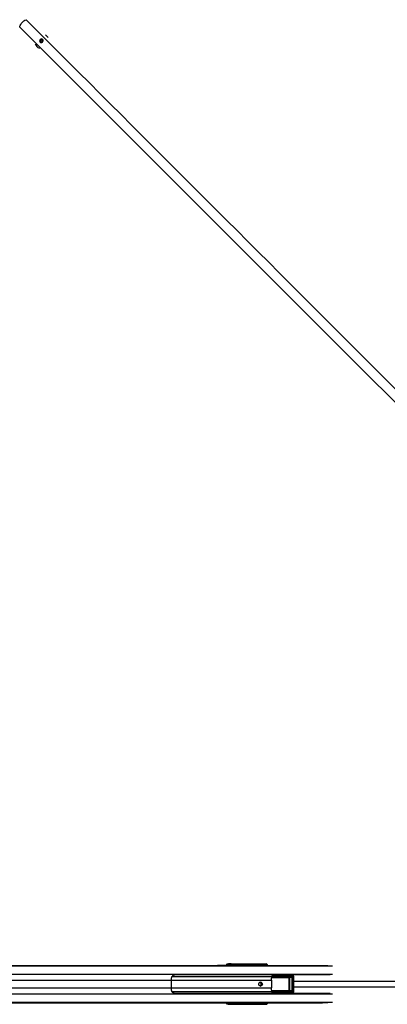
# Model space of a CAD drawing. Header units: millimetres. Extents: x 20 to 26059, y 28 to 17777.
# Tile 64 of 90: x 10020 to 10965, y 13212 to 15746. Entities that reach past the tile are written whole.
import ezdxf

# ---------------------------------------------------------------- set-up
doc = ezdxf.new("R2010")
doc.units = ezdxf.units.MM
doc.header["$LTSCALE"] = 2
doc.layers.add('COMPONENT_GEOMETRY', color=7, linetype='Continuous')
doc.styles.add('SLDTEXTSTYLE0', font='TXT', dxfattribs={"width": 0.75})
doc.dimstyles.new('SLDDIMSTYLE0', dxfattribs={"dimtxt": 150, "dimasz": 6.604, "dimexe": 0, "dimexo": 0.0625, "dimgap": 37.5, "dimtad": 0, "dimtih": 1, "dimtoh": 1, "dimdec": 0, "dimrnd": 1e-09, "dimzin": 12, "dimdsep": 46, "dimtxsty": 'SLDTEXTSTYLE0', "dimsah": 1, "dimcen": 0.09, "dimadec": 0, "dimazin": 3, "dimtfac": 1, "dimtdec": 0, "dimtofl": 0, "dimtmove": 0, "dimatfit": 3, "dimfxl": 1, "dimfrac": 2, "dimtolj": 1, "dimtzin": 12, "dimarcsym": 0})

# ---------------------------------------------------------------- blocks, each defined once
blk = doc.blocks.new('_D')
at = {"layer": 'COMPONENT_GEOMETRY', "color": 7}
for p, q in [((8742.9, 17777.2), (8697.2, 17777.2)), ((8697.2, 17777.2), (8697.2, 17539.1)), ((9454, 17777.2), (9499.7, 17777.2)), ((9499.7, 17777.2), (9499.7, 17539.1)), ((2197.2, 13286.2), (2197.2, 17567.6)), ((2197.2, 17561.2), (8628.2, 17561.2)), ((15999.8, 17561.2), (9568.7, 17561.2)), ((15999.8, 13309.5), (15999.8, 17567.6)), ((8697.2, 17539.1), (8742.9, 17539.1)), ((9499.7, 17539.1), (9454, 17539.1))]:
    blk.add_line(p, q, dxfattribs=at)
for points in [[(2197.2, 17561.2), (2203.8, 17560.2), (2203.8, 17562.2)], [(15999.8, 17561.2), (15993.1, 17562.2), (15993.1, 17560.2)]]:
    blk.add_solid(points, dxfattribs=at)
at = {"layer": 'COMPONENT_GEOMETRY', "color": 7, "char_height": 150, "attachment_point": 1, "style": 'SLDTEXTSTYLE0'}
for s, insert in [('22\'7.70"', (8742.9, 17732.5)), ('6901mm', (8689.3, 17508.1))]:
    blk.add_mtext(s, dxfattribs=dict(at, insert=insert))

msp = doc.modelspace()

# ---------------------------------------------------------------- linework, layer by layer
at = {"color": 7, "linetype": 'Continuous', "lineweight": 25}
for p, q in [((10072.29, 15692.74), (10074.92, 15695)), ((10072.74, 15689.51), (10072.29, 15692.74)), ((10073.19, 15691.86), (10072.29, 15692.74)), ((10075.81, 15688.53), (10072.74, 15689.51)), ((10073.19, 15691.86), (10074.5, 15692.99)), ((10073.41, 15690.24), (10073.19, 15691.86)), ((10073.55, 15689.25), (10073.41, 15690.24)), ((10074.5, 15692.99), (10075.81, 15694.11)), ((10074.92, 15695), (10077.99, 15694.02)), ((10075.81, 15694.11), (10074.92, 15695)), ((10075.81, 15694.11), (10077.35, 15693.63)), ((10078.44, 15690.79), (10075.81, 15688.53)), ((10077.35, 15693.63), (10078.08, 15693.39)), ((10077.99, 15694.02), (10078.44, 15690.79)), ((10086.99, 15705.99), (10085.66, 15706.68)), ((10090.24, 15703.49), (10090.19, 15703.53)), ((10063.69, 15676.86), (10063.81, 15676.74)), ((9293.73, 13312.43), (10528.06, 13312.43)), ((9297.58, 13312.04), (10550.02, 13312.04)), ((10528.06, 13312.43), (10534.15, 13312.43)), ((10534.15, 13312.43), (10552.09, 13312.43)), ((10550.02, 13312.04), (10556.74, 13311.8)), ((10550.02, 13312.04), (10558.99, 13312.04)), ((10552.09, 13312.43), (10555.14, 13312.43)), ((10555.63, 13316.14), (10552.6, 13315.72)), ((10552.6, 13315.72), (10556.38, 13315.72)), ((10555.14, 13312.43), (10798.28, 13312.43)), ((10556.38, 13315.72), (10557.91, 13315.94)), ((10559.83, 13313.94), (10558.3, 13313.72)), ((10559.44, 13311.95), (10558.99, 13312.04)), ((10626.81, 13314.48), (10562.46, 13314.48)), ((10563.12, 13316.13), (10651.45, 13316.13)), ((10563.44, 13316.43), (10653.6, 13316.43)), ((10637.65, 13313.65), (10627.09, 13314.63)), ((10628.05, 13315.63), (10638.59, 13314.65)), ((10640.11, 13314.65), (10632.38, 13315.52)), ((10632.53, 13315.51), (10632.38, 13315.52)), ((10640.21, 13314.65), (10632.53, 13315.51)), ((10639.11, 13313.15), (10637.83, 13313.15)), ((10638.59, 13314.65), (10640.11, 13314.65)), ((10640.59, 13313.15), (10639.11, 13313.15)), ((10640.21, 13314.65), (10640.11, 13314.65)), ((10641.25, 13312.43), (10641.25, 13313.15)), ((10649, 13313.59), (10641.61, 13314.27)), ((10642.74, 13315.26), (10649.94, 13314.59)), ((10651.35, 13314.59), (10646.16, 13315.17)), ((10651.44, 13314.59), (10646.27, 13315.16)), ((10649.19, 13313.09), (10650.46, 13313.09)), ((10649.19, 13312.7), (10649.19, 13313.09)), ((10649.19, 13312.7), (10650.46, 13312.7)), ((10649.94, 13314.59), (10651.35, 13314.59)), ((10650.46, 13313.09), (10650.46, 13312.7)), ((10651.83, 13313.09), (10650.46, 13313.09)), ((10650.46, 13312.7), (10651.83, 13312.7)), ((10651.35, 13314.59), (10651.44, 13314.59)), ((10651.45, 13316.13), (10653.6, 13316.43)), ((10651.83, 13312.7), (10651.83, 13313.09)), ((10652.48, 13312.7), (10652.48, 13313.09)), ((10818.25, 13287.93), (10419.12, 13287.93)), ((10669.39, 13283.02), (10718.23, 13283.02)), ((10718.54, 13282.02), (10669.7, 13282.02)), ((10719.78, 13284.58), (10670.69, 13284.52)), ((10672.35, 13286.52), (10720.4, 13286.58)), ((10693.1, 13287.46), (10713.04, 13287.49)), ((10712.23, 13281.45), (10718.54, 13282.02)), ((10713, 13248.4), (10713, 13280.47)), ((10713, 13280.47), (10713.3, 13280.47)), ((10720.4, 13286.58), (10713.04, 13287.49)), ((10720.07, 13281.08), (10713.3, 13280.47)), ((10713.3, 13280.47), (10713.3, 13248.4)), ((10721.01, 13286.54), (10713.72, 13287.44)), ((10720.07, 13281.08), (10720.67, 13281.08)), ((10720.07, 13247.79), (10720.07, 13281.08)), ((10720.67, 13281.08), (10720.67, 13247.79)), ((10722.19, 13246.34), (10722.19, 13282.52)), ((10724.84, 13246.34), (10724.84, 13282.52)), ((10408.97, 13274.28), (10408.97, 13254.58)), ((10667.34, 13274.28), (10667.34, 13254.58)), ((10419.12, 13240.93), (10818.25, 13240.93)), ((10670.34, 13243.67), (10668.89, 13245.39)), ((10718.23, 13245.84), (10669.39, 13245.84)), ((10669.7, 13246.84), (10718.54, 13246.84)), ((10670.69, 13244.34), (10719.78, 13244.28)), ((10720.4, 13242.29), (10672.35, 13242.35)), ((10693.1, 13241.4), (10713.04, 13241.38)), ((10718.54, 13246.84), (10712.23, 13247.41)), ((10713, 13248.4), (10713.3, 13248.4)), ((10713.04, 13241.38), (10720.4, 13242.29)), ((10713.3, 13248.4), (10720.07, 13247.79)), ((10713.72, 13241.42), (10721.01, 13242.32)), ((10720.07, 13247.79), (10720.67, 13247.79)), ((9297.58, 13216.82), (10550.02, 13216.82)), ((9718.06, 13216.43), (10528.06, 13216.43)), ((10528.06, 13216.43), (10534.15, 13216.43)), ((10534.15, 13216.43), (10552.09, 13216.43)), ((10556.74, 13217.06), (10550.02, 13216.82)), ((10550.02, 13216.82), (10558.99, 13216.82)), ((10552.09, 13216.43), (10555.14, 13216.43)), ((10556.38, 13213.14), (10552.6, 13213.15)), ((10555.63, 13212.72), (10552.6, 13213.15)), ((10555.14, 13216.43), (10798.28, 13216.43)), ((10557.91, 13212.93), (10556.38, 13213.14)), ((10558.3, 13215.14), (10559.83, 13214.93)), ((10558.99, 13216.82), (10559.44, 13216.91)), ((10562.46, 13214.39), (10626.81, 13214.39)), ((10651.45, 13212.74), (10563.12, 13212.74)), ((10563.44, 13212.43), (10653.6, 13212.43)), ((10627.09, 13214.24), (10637.65, 13215.21)), ((10638.59, 13214.21), (10628.05, 13213.24)), ((10632.38, 13213.35), (10640.11, 13214.21)), ((10632.38, 13213.35), (10632.53, 13213.37)), ((10632.53, 13213.36), (10640.21, 13214.22)), ((10637.83, 13215.71), (10639.11, 13215.71)), ((10640.11, 13214.21), (10638.59, 13214.21)), ((10639.11, 13215.71), (10640.59, 13215.71)), ((10641.25, 13215.71), (10641.25, 13216.43)), ((10641.61, 13214.59), (10649, 13215.27)), ((10649.94, 13214.27), (10642.74, 13213.61)), ((10646.16, 13213.69), (10651.35, 13214.27)), ((10646.27, 13213.7), (10651.44, 13214.28)), ((10650.46, 13216.17), (10649.19, 13216.17)), ((10649.19, 13215.77), (10649.19, 13216.17)), ((10650.46, 13215.77), (10649.19, 13215.77)), ((10651.35, 13214.27), (10649.94, 13214.27)), ((10650.46, 13216.17), (10650.46, 13215.77)), ((10651.83, 13216.17), (10650.46, 13216.17)), ((10650.46, 13215.77), (10651.83, 13215.77)), ((10653.6, 13212.43), (10651.45, 13212.74)), ((10651.83, 13215.77), (10651.83, 13216.17)), ((10652.48, 13216.17), (10652.47, 13216.43)), ((10652.48, 13215.77), (10652.48, 13216.17))]:
    msp.add_line(p, q, dxfattribs=at)
at = {"color": 8, "linetype": 'Continuous', "lineweight": 25}
for p, q in [((9301.1, 13311.33), (10824.46, 13311.33)), ((10558.99, 13312.04), (10811.99, 13312.04)), ((10559.74, 13312.43), (10559.83, 13313.94)), ((10562.46, 13314.48), (10562.34, 13312.43)), ((10626.99, 13312.43), (10626.81, 13314.48)), ((10627.1, 13314.56), (10627.29, 13312.43)), ((10637.83, 13312.43), (10637.83, 13313.15)), ((10639.11, 13313.15), (10639.11, 13312.43)), ((10640.59, 13312.43), (10640.59, 13313.15)), ((10641.25, 13313.15), (10640.59, 13313.15)), ((10641.33, 13314.48), (10640.66, 13314.48)), ((10641.48, 13312.43), (10641.32, 13314.19)), ((10641.61, 13314.27), (10641.78, 13312.43)), ((10651.83, 13313.09), (10652.48, 13313.09)), ((10651.83, 13312.7), (10652.48, 13312.7)), ((10652.55, 13312.43), (10652.55, 13312.46)), ((9301.82, 13289.73), (10823.71, 13289.73)), ((10410.96, 13283.59), (10667.41, 13283.59)), ((10712.39, 13280.95), (10667.03, 13280.95)), ((10667.09, 13281.45), (10712.23, 13281.45)), ((10667.51, 13283.33), (10668.89, 13283.48)), ((10724.84, 13282.52), (10722.19, 13282.52)), ((9374.42, 13274.28), (10408.97, 13274.28)), ((9374.42, 13254.58), (10408.97, 13254.58)), ((10408.97, 13274.28), (10667.34, 13274.28)), ((10408.97, 13254.58), (10667.34, 13254.58)), ((9301.82, 13239.13), (10823.71, 13239.13)), ((10410.96, 13245.27), (10667.41, 13245.27)), ((10667.11, 13247.91), (10712.39, 13247.91)), ((10712.23, 13247.41), (10667.13, 13247.41)), ((10669.71, 13242.54), (10671.35, 13242.76)), ((10724.84, 13246.34), (10722.19, 13246.34)), ((9301.1, 13217.53), (10824.46, 13217.53)), ((10558.99, 13216.82), (10811.99, 13216.82)), ((10559.83, 13214.93), (10559.74, 13216.43)), ((10562.34, 13216.43), (10562.46, 13214.39)), ((10626.81, 13214.39), (10626.99, 13216.43)), ((10627.29, 13216.43), (10627.1, 13214.3)), ((10637.83, 13215.71), (10637.83, 13216.43)), ((10639.11, 13216.43), (10639.11, 13215.71)), ((10640.22, 13214.22), (10640.11, 13214.21)), ((10640.59, 13215.71), (10640.59, 13216.43)), ((10641.25, 13215.71), (10640.59, 13215.71)), ((10640.66, 13214.39), (10641.33, 13214.39)), ((10641.32, 13214.68), (10641.48, 13216.43)), ((10641.78, 13216.43), (10641.61, 13214.59)), ((10651.45, 13214.28), (10651.35, 13214.27)), ((10652.48, 13216.17), (10651.83, 13216.17)), ((10652.48, 13215.77), (10651.83, 13215.77)), ((10652.55, 13216.41), (10652.55, 13216.43))]:
    msp.add_line(p, q, dxfattribs=at)
at = {"color": 7, "linetype": 'Continuous', "lineweight": 25, "flags": 128}
for points in [[(10072.58, 15695.1), (10071.42, 15693.66), (10070.85, 15691.94), (10070.98, 15690.18), (10071.77, 15688.67), (10073.11, 15687.63), (10074.79, 15687.22), (10076.56, 15687.5), (10078.15, 15688.43), (10079.32, 15689.87), (10079.88, 15691.6), (10079.76, 15693.35), (10078.96, 15694.86), (10077.62, 15695.9), (10075.94, 15696.32), (10074.17, 15696.03), (10072.58, 15695.1)], [(10639.18, 13259.43), (10637.39, 13259.81), (10635.87, 13260.9), (10634.85, 13262.52), (10634.49, 13264.43), (10634.85, 13266.35), (10635.87, 13267.97), (10637.39, 13269.05), (10639.18, 13269.43), (10640.98, 13269.05), (10642.5, 13267.97), (10643.52, 13266.35), (10643.88, 13264.43), (10643.52, 13262.52), (10642.5, 13260.9), (10640.98, 13259.81), (10639.18, 13259.43)]]:
    msp.add_lwpolyline(points, dxfattribs=at)
at = {"color": 7, "linetype": 'Continuous', "lineweight": 25}
for centre, radius, start, end in [((10074.94, 15688.19), 15.95, 196.35706, 252.37907), ((10076.5, 15690.6), 3.11, 130.01494, 186.78857), ((10076.01, 15690.59), 2.62, 187.64989, 212.7717), ((10076.5, 15690.74), 3, 73.60219, 131.72904), ((10076.57, 15691.18), 2.57, 53.55378, 72.42925), ((10079.06, 15692.33), 15.8, 26.429, 59.88269), ((10552.08, 13293.07), 19.36, 78.58367, 89.96038), ((10555.12, 13293.06), 19.37, 78.48587, 89.95936), ((10556.32, 13313.74), 1.98, 359.48696, 88.32292), ((10557.85, 13313.96), 1.98, 359.48696, 88.32292), ((10564.24, 13314.73), 1.8, 128.66508, 187.96031), ((10626.69, 13315.33), 0.805, 277.81626, 299.89587), ((10626.7, 13315.36), 0.888, 276.78479, 296.46121), ((10628.01, 13315.78), 0.16, 284.06249, 340.13589), ((10632.33, 13315.69), 0.177, 286.3873, 344.44667), ((10638.63, 13313.67), 0.98, 92.44078, 181.19044), ((10641.22, 13315.07), 0.888, 276.78479, 296.46121), ((10641.52, 13315.82), 1.35, 262.10422, 274.01709), ((10642.66, 13315.46), 0.221, 291.26429, 351.77121), ((10646.06, 13315.39), 0.236, 292.69257, 353.59844), ((10649.98, 13313.61), 0.98, 92.44078, 181.19044), ((10452.99, 13274.34), 44.02, 172.70684, 180.08362), ((10608.86, 13274.32), 58.49, 359.96344, 5.50955), ((10669.79, 13283.03), 1.01, 153.7021, 264.7749), ((10670.46, 13284.71), 2, 218.02992, 237.60306), ((10670.48, 13282.81), 1.1, 169.04578, 225.56686), ((10671.8, 13285.53), 1.5, 192.9181, 222.50542), ((10671.52, 13285.5), 0.622, 71.65915, 105.25651), ((10711.85, 13281.06), 0.552, 349.04578, 45.56686), ((10719.32, 13282.81), 1.1, 169.04578, 225.56686), ((10721.95, 13285), 2.21, 134.53138, 191.00103), ((10452.99, 13254.52), 44.02, 179.91638, 187.29316), ((10637.55, 13264.62), 3.27, 356.79071, 142.11197), ((10637.56, 13264.22), 3.26, 217.3244, 3.77291), ((10637.22, 13264.43), 5.05, 283.03855, 76.96145), ((10608.86, 13254.55), 58.49, 354.49045, 0.03656), ((10669.79, 13245.84), 1.01, 95.2251, 206.2979), ((10670.46, 13244.16), 2, 122.39694, 141.97008), ((10670.48, 13246.05), 1.1, 134.43314, 190.95422), ((10671.8, 13243.33), 1.5, 137.49458, 167.0819), ((10671.52, 13243.36), 0.622, 254.74349, 288.34085), ((10711.85, 13247.81), 0.552, 314.43314, 10.95422), ((10719.32, 13246.05), 1.1, 134.43314, 190.95422), ((10721.95, 13243.86), 2.21, 168.99897, 225.46862), ((10552.08, 13235.79), 19.36, 270.03962, 281.41633), ((10555.12, 13235.8), 19.37, 270.04064, 281.51413), ((10556.32, 13215.12), 1.98, 271.67708, 0.51304), ((10557.85, 13214.91), 1.98, 271.67708, 0.51304), ((10564.24, 13214.14), 1.8, 172.03969, 231.33492), ((10626.69, 13213.54), 0.805, 60.10413, 82.18374), ((10626.7, 13213.5), 0.888, 63.53879, 83.21521), ((10628.01, 13213.08), 0.16, 19.86411, 75.93751), ((10632.33, 13213.18), 0.177, 15.55333, 73.6127), ((10638.63, 13215.19), 0.98, 178.80956, 267.55922), ((10641.22, 13213.8), 0.888, 63.53879, 83.21521), ((10641.52, 13213.04), 1.35, 85.98291, 97.89578), ((10642.66, 13213.4), 0.221, 8.22879, 68.73571), ((10646.06, 13213.48), 0.236, 6.40156, 67.30743), ((10649.98, 13215.25), 0.98, 178.80956, 267.55922)]:
    msp.add_arc(centre, radius, start, end, dxfattribs=at)
at = {"color": 8, "linetype": 'Continuous', "lineweight": 25}
for centre, radius, start, end in [((10652.49, 13314.8), 1.69, 128.0077, 184.83812), ((10652.58, 13300.72), 11.74, 86.25093, 90.15733), ((10652.49, 13214.07), 1.69, 175.16188, 231.9923), ((10652.58, 13228.15), 11.74, 269.84267, 273.74907)]:
    msp.add_arc(centre, radius, start, end, dxfattribs=at)
at = {"color": 7, "linetype": 'Continuous', "lineweight": 25}
for centre, major_axis, ratio, start_param, end_param in [((10528.06, 13152.43), (314.72, 0), 0.5083921, 1.5009832, 1.5707963), ((10534.15, 13152.43), (314.72, 0), 0.5083921, 1.5015838, 1.5707963), ((10552.69, 13309.72), (0, 6), 0.325952, 0.0460032, 1.1020644), ((10561.3, 13316.15), (6.02, 0.1), 0.0439267, 1.2060135, 2.8015596), ((10557.16, 13311.95), (2.43, -0.06), 0.0655914, 4.5417646, 6.6371666), ((10561.69, 13315.94), (4.01, 0.07), 0.0439267, 1.2060135, 2.8015596), ((10561.72, 13313.94), (2.01, 0.2), 0.2467583, 1.1702491, 2.7657952), ((10625.37, 13314.13), (0, 2), 0.7293247, 4.8869219, 4.9129515), ((10625.84, 13314.13), (0, 2.5), 0.5135386, 4.8869219, 4.9129515), ((10712.4, 13313.63), (103.02, -2.5), 0.0008479, 3.7530802, 3.822914), ((10712.41, 13314.13), (103.01, -2), 0.0006456, 3.7547681, 3.8246019), ((10637.65, 13313.15), (0, 0.5), 0.3779182, 4.712389, 6.2482787), ((10638.57, 13313.15), (0, 1.5), 0.3560683, 4.712389, 6.2482787), ((10640.09, 13313.15), (0, 1.5), 0.3342183, 4.712389, 6.2482787), ((10643.24, 13314.14), (1.9, -0.39), 0.7714597, 3.1770037, 3.3710044), ((10643.07, 13314.23), (1.45, -0.27), 0.6750908, 3.1735108, 3.3675115), ((10712.4, 13313.63), (103.02, -2.5), 0.0008479, 3.9698079, 4.0139569), ((10712.41, 13314.13), (103.01, -2), 0.0006456, 3.9714957, 4.0156448), ((10649, 13313.09), (0, 0.5), 0.3779182, 4.712389, 6.2482787), ((10649.92, 13313.09), (0, 1.5), 0.3560683, 4.712389, 6.2482787), ((10651.33, 13313.09), (0, 1.5), 0.3342183, 4.712389, 6.2482787), ((10651.37, 13312.11), (0.67, 3.97), 0.9341486, 4.8674889, 6.4394412), ((10653.37, 13312.4), (1.39, 3.83), 0.9099183, 5.0309664, 6.6029187), ((10592.23, 13273.45), (109.04, 10.9), 0.0105825, 0.7795669, 0.8187701), ((10676.63, 13279.93), (8.16, 0), 0.8194677, 2.3851365, 2.6615065), ((10718.45, 13289.32), (271.41, 0.5), 0.0066965, 4.5410686, 4.6188255), ((10712.21, 13280.45), (1.09, 0.06), 0.9159717, 6.2421264, 7.7832404), ((10712.37, 13280.45), (0.628, 0.04), 0.7949603, 6.2320357, 7.7731497), ((10713.17, 13283.48), (4.68, -0.39), 0.8523674, 1.5248226, 1.6701578), ((10718.16, 13281.02), (2.51, 0.16), 0.7949603, 6.2320357, 7.7731497), ((10718.48, 13281.02), (1.59, 0.11), 0.6287674, 6.2308543, 7.7719683), ((10719.84, 13282.58), (2.34, -0.2), 0.8523674, 0.071256, 1.6701578), ((10720.49, 13282.58), (4.25, -0.28), 0.9398079, 0.0578123, 1.6567141), ((10592.23, 13255.41), (109.04, -10.9), 0.0105825, 5.4644152, 5.5036184), ((10676.63, 13248.93), (8.16, 0), 0.8194677, 3.6216788, 3.8980488), ((10718.45, 13239.55), (271.41, -0.5), 0.0066965, 1.6643598, 1.7421385), ((10712.21, 13248.41), (1.09, -0.06), 0.9159717, 4.7831302, 6.3242442), ((10712.37, 13248.41), (0.628, -0.04), 0.7949603, 4.7932209, 6.3343349), ((10713.17, 13245.38), (4.68, 0.39), 0.8523674, 4.6130275, 4.7583627), ((10718.16, 13247.85), (2.51, -0.16), 0.7949603, 4.7932209, 6.3343349), ((10718.48, 13247.85), (1.59, -0.11), 0.6287674, 4.7944023, 6.3355163), ((10719.84, 13246.29), (2.34, 0.2), 0.8523674, 4.6130275, 6.2119293), ((10720.49, 13246.29), (4.25, 0.28), 0.9398079, 4.6264712, 6.225373), ((10528.06, 13376.43), (314.72, 0), 0.5083921, 4.712389, 4.7822022), ((10534.15, 13376.43), (314.72, 0), 0.5083921, 4.712389, 4.7816015), ((10552.69, 13219.14), (0, 6), 0.325952, 2.0395283, 3.0955894), ((10561.3, 13212.71), (6.02, -0.1), 0.0439267, 3.4816257, 5.0771718), ((10557.16, 13216.91), (2.43, 0.06), 0.0655914, 5.929204, 8.0246061), ((10561.69, 13212.92), (4.01, -0.07), 0.0439267, 3.4816257, 5.0771718), ((10561.72, 13214.92), (2.01, -0.2), 0.2467583, 3.5173901, 5.1129362), ((10625.37, 13214.73), (0, 2), 0.7293247, 4.5118264, 4.5378561), ((10625.84, 13214.73), (0, 2.5), 0.5135386, 4.5118264, 4.5378561), ((10712.4, 13215.23), (103.02, 2.5), 0.0008479, 2.4602713, 2.5301051), ((10712.41, 13214.73), (103.01, 2), 0.0006456, 2.4585834, 2.5284173), ((10637.65, 13215.71), (0, 0.5), 0.3779182, 3.1764992, 4.712389), ((10638.57, 13215.71), (0, 1.5), 0.3560683, 3.1764992, 4.712389), ((10640.09, 13215.71), (0, 1.5), 0.3342183, 3.1764992, 4.712389), ((10643.24, 13214.73), (1.9, 0.39), 0.7714597, 2.9121809, 3.1061816), ((10643.07, 13214.64), (1.45, 0.27), 0.6750908, 2.9156738, 3.1096745), ((10712.4, 13215.23), (103.02, 2.5), 0.0008479, 2.2692284, 2.3133774), ((10712.41, 13214.73), (103.01, 2), 0.0006456, 2.2675405, 2.3116896), ((10649, 13215.77), (0, 0.5), 0.3779182, 3.1764992, 4.712389), ((10649.92, 13215.77), (0, 1.5), 0.3560683, 3.1764992, 4.712389), ((10651.33, 13215.77), (0, 1.5), 0.3342183, 3.1764992, 4.712389), ((10651.37, 13216.75), (-0.67, 3.97), 0.9341486, 2.9853368, 4.5572891), ((10653.37, 13216.47), (-1.39, 3.83), 0.9099183, 2.8218592, 4.3938115)]:
    msp.add_ellipse(centre, major_axis=major_axis, ratio=ratio, start_param=start_param, end_param=end_param, dxfattribs=at)
at = {"color": 8, "linetype": 'Continuous', "lineweight": 25}
for centre, major_axis, ratio, start_param, end_param in [((10556.47, 13309.73), (0, 6), 0.325882, 0.045869, 1.1028022), ((10558.36, 13309.73), (0, 4), 0.325952, 0.0460032, 0.8278434), ((10649, 13312.7), (0, 0.5), 0.3779182, 4.158029, 4.712389), ((10650.68, 13312.46), (0.7, 1.92), 0.9099183, 5.0309664, 5.3492181), ((10699.45, 13284.2), (45.22, -4.52), 0.0107076, 4.0111989, 4.0707672), ((10699.45, 13244.66), (45.22, 4.52), 0.0107076, 2.2124181, 2.2719864), ((10556.47, 13219.14), (0, 6), 0.325882, 2.0387905, 3.0957237), ((10558.36, 13219.14), (0, 4), 0.325952, 2.3137493, 3.0955894), ((10649, 13216.17), (0, 0.5), 0.3779182, 4.712389, 5.266749)]:
    msp.add_ellipse(centre, major_axis=major_axis, ratio=ratio, start_param=start_param, end_param=end_param, dxfattribs=at)
at = {"color": 7, "linetype": 'Continuous', "lineweight": 25}
for points, knots in [([(10019.57, 15726.94), (10020.05, 15728.46), (10021.02, 15731.53), (10023.32, 15735.79), (10026.33, 15739.62), (10030.45, 15743.28), (10033.95, 15744.99), (10035.96, 15745.97)], [0, 0, 0, 0, 0.18313414, 0.37051829, 0.55394671, 0.74376816, 1, 1, 1, 1]), ([(10626.8, 13314.53), (10626.8, 13314.55), (10626.78, 13314.71), (10626.81, 13314.98), (10626.96, 13315.29), (10627.19, 13315.51), (10627.49, 13315.65), (10627.82, 13315.72), (10628.05, 13315.73), (10628.16, 13315.73)], [0, 0, 0, 0, 0.03240383, 0.22207813, 0.38119878, 0.54336132, 0.67281526, 0.83474685, 1, 1, 1, 1]), ([(10628.05, 13315.63), (10627.96, 13315.63), (10627.82, 13315.63), (10627.64, 13315.59), (10627.5, 13315.54), (10627.42, 13315.5), (10627.3, 13315.4), (10627.18, 13315.26), (10627.08, 13315), (10627.07, 13314.78), (10627.09, 13314.65), (10627.09, 13314.63)], [0, 0, 0, 0, 0.1655111, 0.2835853, 0.3149316, 0.4135053, 0.4333733, 0.5928838, 0.760419, 0.9651718, 1, 1, 1, 1]), ([(10641.25, 13313.15), (10641.25, 13313.26), (10641.23, 13313.55), (10641.13, 13313.95), (10640.9, 13314.31), (10640.59, 13314.56), (10640.34, 13314.62), (10640.21, 13314.65)], [0, 0, 0, 0, 0.1532452, 0.4235954, 0.6291014, 0.8052838, 1, 1, 1, 1]), ([(10641.33, 13314.48), (10641.37, 13314.6), (10641.44, 13314.83), (10641.68, 13315.11), (10642.01, 13315.3), (10642.43, 13315.42), (10642.72, 13315.43), (10642.88, 13315.43)], [0, 0, 0, 0, 0.1837229, 0.3577538, 0.5459259, 0.7461896, 1, 1, 1, 1]), ([(10642.74, 13315.26), (10642.62, 13315.26), (10642.41, 13315.25), (10642.09, 13315.16), (10641.85, 13314.99), (10641.68, 13314.75), (10641.64, 13314.57), (10641.61, 13314.47)], [0, 0, 0, 0, 0.2616949, 0.4547577, 0.6342319, 0.8078503, 1, 1, 1, 1]), ([(10652.48, 13313.09), (10652.48, 13313.2), (10652.47, 13313.49), (10652.37, 13313.89), (10652.13, 13314.25), (10651.82, 13314.5), (10651.57, 13314.56), (10651.44, 13314.59)], [0, 0, 0, 0, 0.1532452, 0.4235954, 0.6291014, 0.8052838, 1, 1, 1, 1]), ([(10652.46, 13312.43), (10652.47, 13312.47), (10652.48, 13312.56), (10652.48, 13312.65), (10652.48, 13312.7)], [0, 0, 0, 0, 0.459484, 1, 1, 1, 1]), ([(10419.12, 13287.93), (10418.61, 13287.9), (10417.42, 13287.83), (10415.1, 13287.1), (10412.57, 13285.62), (10410.21, 13283.18), (10409.62, 13281), (10409.33, 13279.93)], [0, 0, 0, 0, 0.1096269, 0.2567278, 0.4997884, 0.7551779, 1, 1, 1, 1]), ([(10667.41, 13283.59), (10667.22, 13282.75), (10666.96, 13281.59), (10667.05, 13280.3), (10667.07, 13279.93)], [0, 0, 0, 0, 0.720131, 1, 1, 1, 1]), ([(10675.02, 13287.93), (10675.01, 13287.93), (10674.4, 13287.93), (10672.83, 13287.8), (10670.66, 13287.09), (10668.87, 13285.86), (10667.84, 13284.65), (10667.55, 13283.92), (10667.41, 13283.59)], [0, 0, 0, 0, 0.0026713, 0.1953579, 0.507159, 0.7219581, 0.8748674, 1, 1, 1, 1]), ([(10668.89, 13283.48), (10669.12, 13283.82), (10669.54, 13284.44), (10670.09, 13284.96), (10670.34, 13285.2)], [0, 0, 0, 0, 0.544713, 1, 1, 1, 1]), ([(10670.34, 13285.2), (10670.54, 13285.38), (10670.83, 13285.63), (10671.17, 13285.94), (10671.3, 13286.05), (10671.35, 13286.1)], [0, 0, 0, 0, 0.5927869, 0.8158087, 1, 1, 1, 1]), ([(10671.71, 13286.09), (10671.65, 13286.01), (10671.52, 13285.82), (10671.21, 13285.38), (10670.93, 13284.92), (10670.74, 13284.6), (10670.69, 13284.52)], [0, 0, 0, 0, 0.2055736, 0.4344383, 0.8552633, 1, 1, 1, 1]), ([(10672.35, 13286.52), (10672.35, 13286.52), (10672.2, 13286.51), (10671.84, 13286.45), (10671.54, 13286.23), (10671.35, 13286.1)], [0, 0, 0, 0, 0.0107069, 0.4125943, 1, 1, 1, 1]), ([(10672.35, 13286.52), (10672.35, 13286.52), (10672.26, 13286.51), (10672.03, 13286.44), (10671.83, 13286.22), (10671.71, 13286.09)], [0, 0, 0, 0, 0.0107069, 0.4125955, 1, 1, 1, 1]), ([(10409.33, 13248.93), (10409.56, 13248), (10410.03, 13246.14), (10411.98, 13243.78), (10414.27, 13242.17), (10416.55, 13241.28), (10418.09, 13240.96), (10418.87, 13240.94), (10419.12, 13240.93)], [0, 0, 0, 0, 0.21292834, 0.4246049, 0.67677118, 0.83002636, 0.94448477, 1, 1, 1, 1]), ([(10667.07, 13248.93), (10667.05, 13248), (10667.01, 13246.71), (10667.32, 13245.59), (10667.41, 13245.27)], [0, 0, 0, 0, 0.7198695, 1, 1, 1, 1]), ([(10667.41, 13245.27), (10667.55, 13244.94), (10667.84, 13244.21), (10668.87, 13243.01), (10670.66, 13241.77), (10672.83, 13241.07), (10674.4, 13240.93), (10675.01, 13240.93), (10675.02, 13240.93)], [0, 0, 0, 0, 0.1251326, 0.2780419, 0.492841, 0.8046421, 0.9973287, 1, 1, 1, 1]), ([(10671.35, 13242.76), (10671.3, 13242.81), (10671.17, 13242.93), (10670.83, 13243.23), (10670.54, 13243.48), (10670.34, 13243.67)], [0, 0, 0, 0, 0.1841913, 0.4072131, 1, 1, 1, 1]), ([(10670.69, 13244.34), (10670.84, 13244.1), (10671.03, 13243.77), (10671.31, 13243.34), (10671.52, 13243.05), (10671.65, 13242.86), (10671.71, 13242.77)], [0, 0, 0, 0, 0.4255346, 0.5656144, 0.7944513, 1, 1, 1, 1]), ([(10672.35, 13242.35), (10672.35, 13242.35), (10672.2, 13242.35), (10671.84, 13242.42), (10671.53, 13242.63), (10671.35, 13242.76)], [0, 0, 0, 0, 0.0107059, 0.4231481, 1, 1, 1, 1]), ([(10672.35, 13242.35), (10672.35, 13242.35), (10672.25, 13242.35), (10672.02, 13242.42), (10671.83, 13242.64), (10671.71, 13242.77)], [0, 0, 0, 0, 0.010706, 0.4231493, 1, 1, 1, 1]), ([(10628.16, 13213.14), (10628.04, 13213.14), (10627.83, 13213.14), (10627.51, 13213.2), (10627.22, 13213.33), (10626.98, 13213.55), (10626.86, 13213.77), (10626.79, 13214.03), (10626.8, 13214.19), (10626.8, 13214.34)], [0, 0, 0, 0, 0.1677551, 0.3094261, 0.4421052, 0.5973632, 0.7692312, 0.8002226, 1, 1, 1, 1]), ([(10627.09, 13214.24), (10627.09, 13214.12), (10627.07, 13213.88), (10627.18, 13213.6), (10627.35, 13213.41), (10627.49, 13213.33), (10627.62, 13213.28), (10627.7, 13213.26), (10627.87, 13213.24), (10627.96, 13213.24), (10628.05, 13213.24)], [0, 0, 0, 0, 0.2158633, 0.4289558, 0.5802581, 0.6862162, 0.7010964, 0.8134316, 0.8319841, 1, 1, 1, 1]), ([(10640.21, 13214.22), (10640.34, 13214.25), (10640.58, 13214.3), (10640.85, 13214.51), (10641.03, 13214.75), (10641.17, 13215.05), (10641.24, 13215.37), (10641.25, 13215.61), (10641.25, 13215.71)], [0, 0, 0, 0, 0.1993679, 0.3515466, 0.4951181, 0.6479217, 0.855378, 1, 1, 1, 1]), ([(10642.88, 13213.43), (10642.76, 13213.43), (10642.51, 13213.44), (10642.12, 13213.52), (10641.75, 13213.7), (10641.45, 13214), (10641.37, 13214.26), (10641.33, 13214.39)], [0, 0, 0, 0, 0.1896653, 0.387972, 0.5975579, 0.804387, 1, 1, 1, 1]), ([(10641.61, 13214.4), (10641.64, 13214.29), (10641.68, 13214.1), (10641.81, 13213.93), (10641.95, 13213.8), (10642.06, 13213.73), (10642.25, 13213.66), (10642.47, 13213.61), (10642.65, 13213.61), (10642.74, 13213.61)], [0, 0, 0, 0, 0.204018, 0.3683635, 0.408955, 0.5625699, 0.6085277, 0.8027053, 1, 1, 1, 1]), ([(10651.44, 13214.28), (10651.58, 13214.31), (10651.81, 13214.36), (10652.08, 13214.57), (10652.27, 13214.81), (10652.4, 13215.11), (10652.47, 13215.43), (10652.48, 13215.67), (10652.48, 13215.77)], [0, 0, 0, 0, 0.1993679, 0.3515466, 0.4951181, 0.6479217, 0.855378, 1, 1, 1, 1])]:
    msp.add_open_spline(points, degree=3, knots=knots, dxfattribs=at)
at = {"color": 8, "linetype": 'Continuous', "lineweight": 25}
for points, knots in [([(10035.96, 15745.97), (10325.37, 15456.47), (10760.42, 15021.29), (11340.91, 14440.29), (11695.19, 14085.58), (11903.56, 13876.32), (11966.61, 13813)], [0, 0, 0, 0, 0.4494854, 0.6756689, 0.9018524, 1, 1, 1, 1]), ([(11952.19, 13796.62), (11862.01, 13886.44), (11611.48, 14135.99), (11040.95, 14706), (10486.96, 15259.68), (10093.15, 15653.38), (10019.57, 15726.94)], [0, 0, 0, 0, 0.13982112, 0.38845823, 0.88573691, 1, 1, 1, 1]), ([(10632.5, 13315.64), (10632.57, 13315.64), (10632.92, 13315.62), (10633.32, 13315.56), (10633.6, 13315.41), (10633.65, 13315.38)], [0, 0, 0, 0, 0.16132346, 0.85055868, 1, 1, 1, 1]), ([(10646.3, 13315.36), (10646.36, 13315.36), (10646.72, 13315.34), (10647.16, 13315.26), (10647.49, 13315.07), (10647.58, 13315.02)], [0, 0, 0, 0, 0.13893989, 0.76006396, 1, 1, 1, 1]), ([(10671.35, 13286.1), (10670.98, 13286.15), (10670.43, 13286.23), (10669.88, 13286.3), (10669.71, 13286.33)], [0, 0, 0, 0, 0.6765262, 1, 1, 1, 1]), ([(10724.84, 13271.99), (10843.73, 13271.97), (11156.27, 13271.9), (11512.96, 13271.76), (11750.74, 13271.47), (11794.9, 13271.42)], [0, 0, 0, 0, 0.3333213, 0.8761975, 1, 1, 1, 1]), ([(11794.85, 13257.45), (11701.02, 13257.35), (11385.22, 13257.01), (11028.54, 13256.91), (10765.69, 13256.88), (10724.84, 13256.87)], [0, 0, 0, 0, 0.2630804, 0.8854677, 1, 1, 1, 1]), ([(10668.89, 13245.39), (10668.63, 13245.42), (10668.17, 13245.46), (10667.72, 13245.51), (10667.51, 13245.53)], [0, 0, 0, 0, 0.55435218, 1, 1, 1, 1]), ([(10633.55, 13213.47), (10633.43, 13213.41), (10633.11, 13213.26), (10632.73, 13213.24), (10632.5, 13213.22)], [0, 0, 0, 0, 0.3974858, 1, 1, 1, 1]), ([(10647.55, 13213.84), (10647.37, 13213.75), (10646.99, 13213.55), (10646.53, 13213.52), (10646.3, 13213.5)], [0, 0, 0, 0, 0.4909173, 1, 1, 1, 1])]:
    msp.add_open_spline(points, degree=3, knots=knots, dxfattribs=at)

# ---------------------------------------------------------------- dimensions: what is measured, and where the dimension line sits
at = {"layer": 'COMPONENT_GEOMETRY', "color": 7}
dim = msp.add_linear_dim(base=(2197.17, 17561.21), p1=(15999.75, 13306.95), p2=(2197.17, 13283.7), dimstyle='SLDDIMSTYLE0', dxfattribs=at)
dim.commit()
dim.dimension.update_dxf_attribs({"geometry": '_D', "text_midpoint": (9098.46, 17561.21), "dimtype": 160})

doc.saveas('drawing.dxf')
